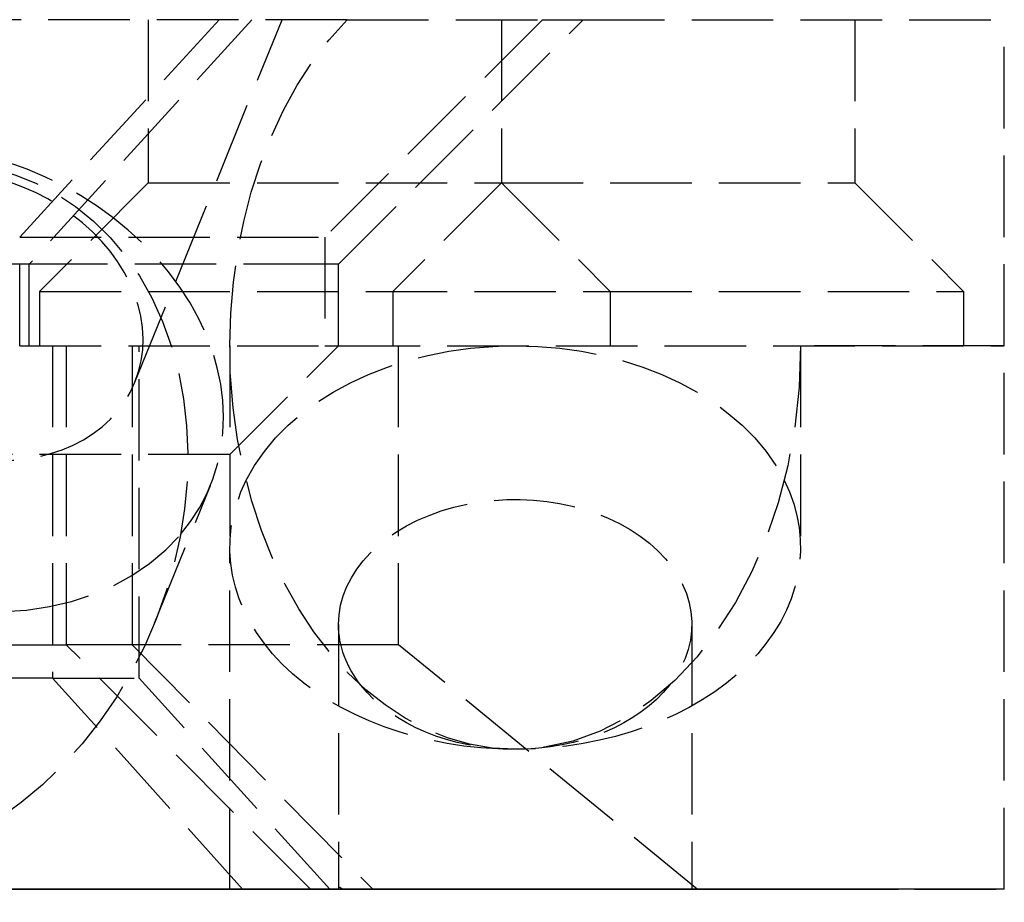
# Model space of a CAD drawing. Header units: millimetres. Extents: x -25 to 25, y -0.2 to 16.
# Tile 2 of 2: x 6.9 to 25, y -0.2 to 16. Entities that reach past the tile are written whole.
import ezdxf

# ---------------------------------------------------------------- set-up
doc = ezdxf.new("R2010")
doc.units = ezdxf.units.MM
doc.header["$LTSCALE"] = 10
doc.linetypes.add('ALLCAD_Strich', pattern=[0.2, 0.15, -0.05])
doc.layers.add('BESCH_KONT_sich_schn_ansi_2d', color=40, linetype='Continuous')
doc.layers.add('BESCH_KONT_sich_schn_grun_2d', color=10, linetype='Continuous')

msp = doc.modelspace()

# ---------------------------------------------------------------- linework, layer by layer
at = {"layer": 'BESCH_KONT_sich_schn_ansi_2d', "linetype": 'ALLCAD_Strich'}
for p, q in [((24.99999999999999, 0), (-25.00000000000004, 0)), ((-12.58732918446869, 0, -270), (12.58732918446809, 0, -270)), ((6.883064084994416, 0, -32.97883010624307), (12.49999999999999, 0, -20)), ((10.55403159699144, 0, -34.56753949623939), (6.883064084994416, 0, -32.97883010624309)), ((12.74999999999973, 0, -20.40317049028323), (7.057798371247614, 0, -32.9515593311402)), ((11.15587484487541, 0, -34.81052926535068), (7.057798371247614, 0, -32.95155933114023)), ((10.98492488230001, 0, -239.4243044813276), (7.48972151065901, 0, -239.6074803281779)), ((7.48972151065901, 0, -239.6074803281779), (9.08252597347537, 0, -270)), ((10.99799094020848, 0, -239.6736197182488), (7.739378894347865, 0, -239.8443963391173)), ((8.952912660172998, 0, -263.0000000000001), (7.739378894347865, 0, -239.8443963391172)), ((8.587946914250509, 0, -5.631038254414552), (9.719855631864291, 0, -4.424827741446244)), ((8.95291266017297, 0, -263.0000000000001), (12.16255529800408, 0, -261.894831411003)), ((12.48482442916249, 0, -268.0440927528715), (8.952912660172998, 0, -263.0000000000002)), ((9.108641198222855, 0, -4.115468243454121), (11.31883282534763, 0, -11.57695012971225)), ((9.975481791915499, 0), (10.56097716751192, 0, -1.976599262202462)), ((16.49999999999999, 0, -20.82842712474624), (10.55403159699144, 0, -34.56753949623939)), ((10.74999999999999, 0), (10.74999999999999, 0, -3.712310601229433)), ((10.74999999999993, 0, -240), (10.74999999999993, 0, -243.7123106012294)), ((10.74999999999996, 0, -180), (10.74999999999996, 0, -183.7123106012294)), ((10.74999999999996, 0, -120), (10.74999999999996, 0, -123.7123106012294)), ((10.74999999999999, 0, -60.00000000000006), (10.74999999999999, 0, -63.71231060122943)), ((10.98492488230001, 0, -239.4243044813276), (12.58732918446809, 0, -270)), ((12.23321180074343, 0, -239.6088845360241), (10.99799094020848, 0, -239.6736197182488)), ((11.15587484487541, 0, -34.81052926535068), (17.24999999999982, 0, -21.37610492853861)), ((12.16255529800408, 0, -261.894831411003), (13.37921364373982, 0, -261.4759023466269)), ((12.23321180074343, 0, -239.6088845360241), (12.75944062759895, 0, -249.649928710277)), ((13.85436542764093, 0, -270.0000000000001), (12.48482442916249, 0, -268.0440927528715)), ((12.49999999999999, 0, -20.00000000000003), (12.49999999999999, 0, -5.533985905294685)), ((12.49999999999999, 0, -3.533985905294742), (12.49999999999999, 0, -5.533985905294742)), ((16.49999999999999, 0, -20.82842712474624), (12.49999999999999, 0, -20.00000000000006)), ((13.85436542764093, 0, -270), (12.58732918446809, 0, -270)), ((12.74999999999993, 0, -245.1265241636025), (12.74999999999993, 0, -249.9736310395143)), ((12.74999999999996, 0, -185.1265241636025), (12.74999999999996, 0, -190)), ((12.74999999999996, 0, -125.1265241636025), (12.74999999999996, 0, -130)), ((12.74999999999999, 0, -65.12652416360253), (12.74999999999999, 0, -70.00000000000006)), ((12.74999999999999, 0, -5.126524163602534), (12.75000000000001, 0, -10.00000000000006)), ((12.74999999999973, 0), (12.74999999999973, 0, -5.126524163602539)), ((12.74999999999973, 0, -10.00000000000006), (12.74999999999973, 0, -20.4031704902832)), ((12.74999999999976, 0, -20.40317049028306), (17.24999999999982, 0, -21.37610492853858)), ((12.83134035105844, 0, -251.0218571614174), (13.37921364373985, 0, -261.4759023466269)), ((13.37921364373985, 0, -261.4759023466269), (19.34785107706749, 0, -270.0000000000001)), ((19.34785107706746, 0, -270.0000000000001), (13.8543654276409, 0, -270.0000000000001)), ((16.49999999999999, 0, -1.390872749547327), (16.49999999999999, 0, -20.82842712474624)), ((17.24999999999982, 0, -21.37610492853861), (17.24999999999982, 0)), ((19.24999999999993, 0, -245.1265241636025), (19.24999999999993, 0, -250)), ((19.24999999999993, 0, -185.1265241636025), (19.24999999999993, 0, -190)), ((19.24999999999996, 0, -125.1265241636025), (19.24999999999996, 0, -130)), ((19.24999999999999, 0, -65.12652416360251), (19.24999999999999, 0, -70.00000000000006)), ((19.24999999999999, 0, -5.126524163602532), (19.24999999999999, 0, -10.00000000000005)), ((19.34785107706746, 0, -270.0000000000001), (24.99999999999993, 0, -270.0000000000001)), ((21.24999999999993, 0, -240), (21.24999999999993, 0, -243.7123106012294)), ((21.24999999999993, 0, -180), (21.24999999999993, 0, -183.7123106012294)), ((21.24999999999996, 0, -120), (21.24999999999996, 0, -123.7123106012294)), ((21.24999999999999, 0, -60.00000000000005), (21.24999999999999, 0, -63.71231060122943)), ((21.24999999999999, 0), (21.24999999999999, 0, -3.712310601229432)), ((24.99999999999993, 0, -270.0000000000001), (24.99999999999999, 0))]:
    msp.add_line(p, q, dxfattribs=at)
at = {"layer": 'BESCH_KONT_sich_schn_ansi_2d', "linetype": 'ALLCAD_Strich', "extrusion": (0, -1, 0)}
for centre, radius in [((7.499999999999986, -50.00000000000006), 5.25), ((12.49999999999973, -40.00000000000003), 3.25), ((12.49999999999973, -100), 3.25), ((12.4999999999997, -160), 3.25)]:
    msp.add_circle(centre, radius, dxfattribs=at)
at = {"layer": 'BESCH_KONT_sich_schn_ansi_2d', "linetype": 'ALLCAD_Strich', "extrusion": (0, 1, 0)}
for centre, radius in [((-7.499999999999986, -50.00000000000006), 3.25), ((-12.49999999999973, -40.00000000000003), 5.25), ((-12.49999999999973, -100), 5.25), ((-12.4999999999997, -160), 5.25), ((-12.4999999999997, -220), 5.25), ((-12.4999999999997, -220), 3.25)]:
    msp.add_circle(centre, radius, dxfattribs=at)
for centre, radius, start, end in [((2.415845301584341e-13, -240.2500000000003), 12.25000000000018, 2.999999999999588, 176.9999999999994), ((1.4210854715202e-14, -30.00000000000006), 11.49999999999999, 203.4018390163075, 336.5981609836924), ((2.984279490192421e-13, -240), 7.500000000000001, 2.999999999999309, 176.9999999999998), ((2.700062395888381e-13, -29.74999999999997), 7.750000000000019, 204.4000000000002, 335.5999999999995), ((-18.99999999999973, -65.00000000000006), 5.249999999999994, 344.1494507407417, 180), ((-18.99999999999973, -125), 5.25, 344.1494507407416, 180), ((-18.9999999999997, -185), 5.250000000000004, 344.1494507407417, 180), ((-18.9999999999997, -245), 5.25, 344.1494507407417, 180), ((-19.00000000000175, -64.9999999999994), 5.250000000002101, 338.4166798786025, 344.1494507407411), ((-18.99999999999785, -125.0000000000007), 5.249999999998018, 338.4166798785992, 344.1494507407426), ((-18.99999999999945, -185.0000000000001), 5.249999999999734, 338.4166798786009, 344.1494507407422), ((-19.0000000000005, -244.9999999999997), 5.250000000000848, 338.4166798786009, 344.1494507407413), ((-18.99999999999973, -65.00000000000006), 5.250000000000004, 180, 338.4166798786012), ((-18.99999999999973, -125), 5.249999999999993, 179.9999999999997, 338.4166798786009), ((-18.9999999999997, -185), 5.25, 180, 338.4166798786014), ((-18.9999999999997, -245), 5.25, 180, 338.4166798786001), ((-18.9999999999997, -245), 3.25, 0, 313.7445763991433), ((-19.00000000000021, -245), 3.250000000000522, 352.6694148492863, 359.9999999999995), ((-18.99999999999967, -245), 3.249999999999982, 313.7445763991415, 352.6694148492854)]:
    msp.add_arc(centre, radius, start, end, dxfattribs=at)
at = {"layer": 'BESCH_KONT_sich_schn_ansi_2d', "linetype": 'ALLCAD_Strich', "extrusion": (0, -1, 0)}
for centre, radius, start, end in [((-2.700062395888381e-13, -29.74999999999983), 12.25000000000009, 204.3999999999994, 335.5999999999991), ((-2.984279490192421e-13, -240.0000000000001), 11.00000000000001, 3.000000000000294, 177), ((-9.947598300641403e-14, -240.2500000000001), 7.749999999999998, 2.999999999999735, 177.0000000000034), ((19.00000000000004, -65.00000000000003), 3.250000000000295, 180.0000000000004, 187.3305851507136), ((18.99999999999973, -65.00000000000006), 3.249999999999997, 226.2554236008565, 180), ((19.00000000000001, -125), 3.250000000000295, 180.0000000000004, 187.3305851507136), ((18.9999999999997, -125), 3.250000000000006, 226.2554236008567, 180.0000000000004), ((18.99999999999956, -185), 3.249999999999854, 180, 187.3305851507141), ((18.9999999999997, -185), 3.25, 226.2554236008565, 180), ((18.99999999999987, -65), 3.250000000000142, 187.3305851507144, 226.2554236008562), ((18.99999999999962, -125), 3.249999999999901, 187.3305851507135, 226.2554236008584), ((18.99999999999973, -185), 3.25000000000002, 187.3305851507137, 226.2554236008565)]:
    msp.add_arc(centre, radius, start, end, dxfattribs=at)
for centre, major_axis, ratio, start_param, end_param in [((5.527173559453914, 0, -3.467679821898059), (-5.033803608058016, 0, -1.491080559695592), 0.5735764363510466, -6.75989230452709, -0.4767069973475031), ((8.20266868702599, 0, -12.5), (-1.609288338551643, 0, 5.43286638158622), 0.5735764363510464, -3.141592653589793, 3.141592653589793), ((15.99999999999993, 0, -240), (2.198129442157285e-15, 0, 7.424621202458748), 0.7071067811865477, -2.696110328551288, 2.696110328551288), ((15.99999999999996, 0, -180), (2.198129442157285e-15, 0, 7.424621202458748), 0.7071067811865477, -2.696110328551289, 2.696110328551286), ((15.99999999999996, 0, -120), (2.198129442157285e-15, 0, 7.424621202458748), 0.7071067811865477, -2.696110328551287, 2.696110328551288), ((15.99999999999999, 0, -60.00000000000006), (2.198129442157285e-15, 0, 7.424621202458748), 0.7071067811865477, -2.696110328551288, 2.696110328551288), ((15.99999999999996, 0, -3.712310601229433), (-5.250000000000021, 0), 0.707106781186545, -1.570796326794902, 1.570796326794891), ((15.99999999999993, 0, -243.7123106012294), (5.25, 0), 0.7071067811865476, -1.570796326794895, 4.712388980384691), ((15.99999999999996, 0, -183.7123106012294), (5.25, 0), 0.7071067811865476, -1.570796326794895, 4.712388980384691), ((15.99999999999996, 0, -123.7123106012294), (5.25, 0), 0.7071067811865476, -1.570796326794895, 4.712388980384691), ((15.99999999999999, 0, -63.71231060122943), (5.25, 0), 0.7071067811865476, -1.570796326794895, 4.712388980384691), ((15.99999999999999, 0), (2.198129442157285e-15, 0, 7.424621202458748), 0.7071067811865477, 2.411864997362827, 2.696110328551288), ((16.0000000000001, 0, -5.126524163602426), (-3.250000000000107, 0), 0.7071067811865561, 1.236749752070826e-14, 0.7850855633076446), ((15.99999999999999, 0, -5.126524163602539), (3.249999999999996, 0), 0.7071067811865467, -0.785085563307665, 3.14159265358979), ((15.99999999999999, 0, 5.999999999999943), (2.198129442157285e-15, 0, 7.424621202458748), 0.7071067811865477, 2.511753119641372, 3.236975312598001), ((15.99999999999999, 0, -5.126524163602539), (3.249999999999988, 0), 0.7071067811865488, -2.356507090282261, -0.7850855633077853), ((15.99999999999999, 0), (2.198129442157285e-15, 0, 7.424621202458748), 0.7071067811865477, 2.696110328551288, 3.141592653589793), ((15.99999999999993, 0, -240), (2.198129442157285e-15, 0, 7.424621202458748), 0.7071067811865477, 2.696110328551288, 3.141592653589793), ((15.99999999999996, 0, -180), (2.198129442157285e-15, 0, 7.424621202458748), 0.7071067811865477, 2.696110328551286, 3.141592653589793), ((15.99999999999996, 0, -120), (2.198129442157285e-15, 0, 7.424621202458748), 0.7071067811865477, 2.696110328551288, 3.141592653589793), ((15.99999999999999, 0, -60.00000000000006), (2.198129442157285e-15, 0, 7.424621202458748), 0.7071067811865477, 2.696110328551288, 3.141592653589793), ((15.99999999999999, 0), (2.198129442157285e-15, 0, 7.424621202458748), 0.7071067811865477, -3.141592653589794, -2.696110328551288), ((15.99999999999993, 0, -240), (2.198129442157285e-15, 0, 7.424621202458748), 0.7071067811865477, -3.141592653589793, -2.696110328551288), ((15.99999999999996, 0, -180), (2.198129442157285e-15, 0, 7.424621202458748), 0.7071067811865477, -3.141592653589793, -2.696110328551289), ((15.99999999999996, 0, -120), (2.198129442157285e-15, 0, 7.424621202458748), 0.7071067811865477, -3.141592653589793, -2.696110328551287), ((15.99999999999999, 0, -60.00000000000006), (2.198129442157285e-15, 0, 7.424621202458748), 0.7071067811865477, -3.141592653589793, -2.696110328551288), ((16.00000000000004, 0, -3.712310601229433), (5.250000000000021, 0), 0.707106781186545, -1.570796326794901, 1.570796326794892), ((15.99999999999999, 0), (2.198129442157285e-15, 0, 7.424621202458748), 0.7071067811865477, -2.696110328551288, -1.570796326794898)]:
    msp.add_ellipse(centre, major_axis=major_axis, ratio=ratio, start_param=start_param, end_param=end_param, dxfattribs=at)
at = {"layer": 'BESCH_KONT_sich_schn_ansi_2d', "linetype": 'ALLCAD_Strich', "extrusion": (0, 1, 0)}
for centre, major_axis, ratio, start_param, end_param in [((5.992477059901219, 0, -5.038518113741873), (3.116164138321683, 0, 0.9230498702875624), 0.5735764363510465, -5.806478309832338, 0.476706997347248), ((15.99999999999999, 0, -10.00000000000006), (1.360746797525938e-15, 0, 4.596194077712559), 0.7071067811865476, -3.141592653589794, 3.141592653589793), ((15.99999999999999, 0, 5.499999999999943), (3.712310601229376, 0, 8.962310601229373), 0.414213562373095, 2.260811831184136, 3.085922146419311), ((15.99999999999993, 0, -253.0577658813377), (2.34026232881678, 0, -5.251468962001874), 0.4294309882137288, 2.150514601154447, 2.450954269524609), ((15.99999999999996, 0, -190), (1.360746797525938e-15, 0, 4.596194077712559), 0.7071067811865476, -3.141592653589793, 3.141592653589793), ((15.99999999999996, 0, -130), (1.360746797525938e-15, 0, 4.596194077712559), 0.7071067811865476, -3.141592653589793, 3.141592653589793), ((15.99999999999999, 0, -70.00000000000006), (1.360746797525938e-15, 0, 4.596194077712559), 0.7071067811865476, -3.141592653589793, 3.141592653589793), ((15.99999999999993, 0, -245.1265241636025), (-3.25, 0), 0.7071067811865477, -8.881784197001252e-16, 3.926678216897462), ((15.99999999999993, 0, -245.1265241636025), (-3.25000000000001, 0), 0.7071067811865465, -0.785085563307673, -3.552713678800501e-15), ((15.99999999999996, 0, -185.1265241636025), (-3.250000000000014, 0), 0.7071067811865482, 0, 3.926678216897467), ((15.99999999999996, 0, -185.1265241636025), (-3.250000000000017, 0), 0.707106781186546, -0.7850855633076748, -6.106226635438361e-15), ((15.99999999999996, 0, -125.1265241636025), (-3.249999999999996, 0), 0.7071067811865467, -8.881784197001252e-16, 3.926678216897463), ((15.99999999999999, 0, -125.1265241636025), (-3.250000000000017, 0), 0.707106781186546, -0.7850855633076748, -6.106226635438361e-15), ((15.99999999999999, 0, -65.12652416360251), (-3.249999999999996, 0), 0.7071067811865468, -1.77635683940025e-15, 3.926678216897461), ((15.99999999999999, 0, -65.12652416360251), (-3.250000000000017, 0), 0.707106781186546, -0.7850855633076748, -6.106226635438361e-15), ((15.99999999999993, 0, -250), (1.360746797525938e-15, 0, 4.596194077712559), 0.7071067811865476, -1.494557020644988, 4.488188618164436), ((15.99999999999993, 0, -245.1265241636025), (-3.249999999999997, 0), 0.7071067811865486, -2.356507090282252, -0.7850855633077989), ((15.99999999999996, 0, -185.1265241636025), (-3.249999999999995, 0), 0.70710678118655, -2.356507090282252, -0.7850855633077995), ((15.99999999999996, 0, -125.1265241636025), (-3.250000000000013, 0), 0.7071067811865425, -2.356507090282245, -0.785085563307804), ((15.99999999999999, 0, -65.12652416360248), (-3.250000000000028, 0), 0.707106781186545, -2.356507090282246, -0.7850855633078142)]:
    msp.add_ellipse(centre, major_axis=major_axis, ratio=ratio, start_param=start_param, end_param=end_param, dxfattribs=at)
at = {"layer": 'BESCH_KONT_sich_schn_grun_2d', "linetype": 'ALLCAD_Strich'}
for p, q in [((12.90767078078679, 16), (-12.90767078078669, 15.99999999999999)), ((10.55403159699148, 16), (6.883064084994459, 12)), ((11.15587484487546, 16.00000000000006), (7.057798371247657, 11.50000000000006)), ((9.004158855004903, 9.329437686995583), (11.70984531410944, 16)), ((9.249999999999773, 16.00000000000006), (9.249999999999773, 13.00000000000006)), ((16.50000000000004, 16), (12.50000000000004, 12)), ((12.74999999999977, 11.49999999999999), (17.24999999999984, 16.00000000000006)), ((12.9076707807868, 16), (16.50000000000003, 16)), ((15.74999999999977, 16.00000000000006), (15.74999999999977, 13.00000000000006)), ((16.50000000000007, 16.00000000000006), (17.24999999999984, 16.00000000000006)), ((17.24999999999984, 16.00000000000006), (24.99999999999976, 16.00000000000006)), ((22.24999999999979, 16.00000000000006), (22.24999999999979, 13.00000000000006)), ((24.99999999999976, 10.00000000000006), (24.99999999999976, 16.00000000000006)), ((9.249999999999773, 13.00000000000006), (7.249999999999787, 11.00000000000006)), ((9.249999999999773, 13.00000000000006), (15.74999999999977, 13.00000000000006)), ((15.74999999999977, 13.00000000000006), (13.74999999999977, 11.00000000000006)), ((15.74999999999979, 13.00000000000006), (22.24999999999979, 13.00000000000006)), ((15.74999999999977, 13.00000000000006), (17.74999999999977, 11.00000000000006)), ((22.24999999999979, 13.00000000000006), (24.24999999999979, 11.00000000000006)), ((-6.883064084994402, 11.99999999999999), (6.883064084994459, 12)), ((6.883064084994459, 9.999999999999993), (6.883064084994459, 12)), ((6.883064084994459, 12), (12.50000000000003, 12)), ((12.50000000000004, 12), (12.50000000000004, 10)), ((7.057798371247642, 11.49999999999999), (-7.057798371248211, 11.49999999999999)), ((12.50000000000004, 11.50000000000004), (7.057798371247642, 11.50000000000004)), ((7.057798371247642, 10.00000000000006), (7.057798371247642, 11.50000000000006)), ((12.74999999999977, 11.50000000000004), (12.50000000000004, 11.50000000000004)), ((12.74999999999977, 10.00000000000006), (12.74999999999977, 11.49999999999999)), ((7.249999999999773, 11.00000000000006), (17.74999999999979, 11.00000000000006)), ((7.249999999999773, 11.00000000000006), (7.249999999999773, 10.00000000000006)), ((13.74999999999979, 11.00000000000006), (13.74999999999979, 10.00000000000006)), ((17.74999999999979, 11.00000000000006), (24.24999999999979, 11.00000000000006)), ((17.74999999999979, 11.00000000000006), (17.74999999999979, 10.00000000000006)), ((24.24999999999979, 11.00000000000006), (24.24999999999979, 10.00000000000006)), ((-6.883064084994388, 9.999999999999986), (6.883064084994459, 9.999999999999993)), ((6.883064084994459, 10), (12.50000000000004, 10)), ((7.489721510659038, 10.00000000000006), (7.489721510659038, 3.887143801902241)), ((7.739378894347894, 10), (7.739378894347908, 4.5)), ((8.952912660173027, 10), (8.952912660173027, 4.5)), ((9.082525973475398, 3.887143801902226), (9.082525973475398, 10.00000000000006)), ((10.75000000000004, 10.00000000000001), (10.75000000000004, 6.287689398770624)), ((10.75000000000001, 7.999999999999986), (12.75000000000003, 10)), ((12.50000000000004, 10), (12.74999999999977, 10)), ((12.74999999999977, 10.00000000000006), (24.99999999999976, 10.00000000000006)), ((13.85436542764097, 4.5), (13.85436542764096, 10)), ((25.00000000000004, 10), (21.25000000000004, 10)), ((21.25000000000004, 10), (21.25000000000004, 6.287689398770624)), ((25.00000000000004, 0), (25.00000000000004, 10)), ((10.75000000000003, 7.999999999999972), (4.250000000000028, 7.999999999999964)), ((9.36502443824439, 4.898159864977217), (10.39219799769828, 7.430539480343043)), ((10.75000000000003, 0), (10.75000000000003, 6.287689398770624)), ((12.75000000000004, 4.873475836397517), (12.75000000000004, 0)), ((19.25000000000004, 4.873475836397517), (19.25000000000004, 0)), ((-7.739378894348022, 4.500000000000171), (7.739378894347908, 4.500000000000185)), ((12.23321180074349, 0), (7.739378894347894, 4.5)), ((8.952912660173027, 4.499999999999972), (7.739378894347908, 4.499999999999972)), ((8.952912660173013, 4.499999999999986), (13.37921364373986, 0)), ((13.85436542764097, 4.499999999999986), (8.952912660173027, 4.499999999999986)), ((19.34785107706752, 0), (13.85436542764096, 4.5)), ((7.489721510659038, 3.887143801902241), (-7.489721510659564, 3.887143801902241)), ((10.98492488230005, 5.684341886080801e-14), (7.489721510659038, 3.887143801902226)), ((7.489721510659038, 3.887143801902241), (9.082525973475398, 3.887143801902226)), ((12.58732918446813, 5.684341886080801e-14), (9.082525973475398, 3.887143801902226)), ((25.00000000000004, 0), (-25, -1.4210854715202e-14))]:
    msp.add_line(p, q, dxfattribs=at)
at = {"layer": 'BESCH_KONT_sich_schn_grun_2d', "linetype": 'ALLCAD_Strich', "extrusion": (0, 0, -1)}
for centre, major_axis, ratio, start_param, end_param in [((16.00000000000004, 10), (3.297194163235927e-15, -7.424621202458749), 0.7071067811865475, -1.825027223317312e-15, 2.511753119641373), ((5.992477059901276, 10.55102385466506), (-3.011681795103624, 1.221586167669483), 0.7854191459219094, -3.141592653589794, 3.141592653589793), ((16.00000000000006, 6.28768939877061), (-5.25000000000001, 1.665334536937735e-14), 0.7071067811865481, 0.3398369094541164, 1.570796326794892), ((16.00000000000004, 10), (3.297194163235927e-15, -7.424621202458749), 0.7071067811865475, -1.570796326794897, -1.740438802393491e-15), ((16.00000000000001, 6.28768939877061), (5.250000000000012, -1.106417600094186e-14), 0.7071067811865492, -1.570796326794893, -0.3398369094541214), ((16.00000000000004, 6.287689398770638), (-5.25000000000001, -1.793806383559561e-14), 0.7071067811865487, -1.570796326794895, 0.3398369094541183), ((16.00000000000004, 6.287689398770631), (5.250000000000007, -5.617728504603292e-14), 0.7071067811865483, -0.3398369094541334, 1.570796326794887), ((16.00000000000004, 4.873475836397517), (-3.249999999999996, 7.105427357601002e-15), 0.7071067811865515, 0, 3.650449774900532), ((15.9999999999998, 4.87347583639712), (-3.24999999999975, 6.94777568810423e-13), 0.7071067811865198, -0.5088571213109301, -1.254552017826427e-13), ((16.00000000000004, 4.873475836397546), (-3.250000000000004, 2.564615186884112e-13), 0.7071067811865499, -2.632735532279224, -0.5088571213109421)]:
    msp.add_ellipse(centre, major_axis=major_axis, ratio=ratio, start_param=start_param, end_param=end_param, dxfattribs=at)
at = {"layer": 'BESCH_KONT_sich_schn_grun_2d', "linetype": 'ALLCAD_Strich', "extrusion": (0, 0, -0.9999999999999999)}
msp.add_ellipse((4.500000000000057, 6.87149136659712), major_axis=(2.512456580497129, 6.19417601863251), ratio=0.7854191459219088, start_param=-0.6040189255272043, end_param=3.247987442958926, dxfattribs=at)
at = {"layer": 'BESCH_KONT_sich_schn_grun_2d', "linetype": 'ALLCAD_Strich'}
for centre, major_axis, ratio, start_param, end_param in [((5.527173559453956, 9.403870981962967), (4.865024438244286, -1.973331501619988), 0.7854191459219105, -0.2556270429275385, 3.141592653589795), ((5.527173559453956, 9.403870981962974), (-4.865024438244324, 1.973331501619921), 0.7854191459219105, 0.03786665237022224, 2.885965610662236), ((15.99999999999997, -3.057765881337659), (-3.247992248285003, 3.090263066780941), 0.03696146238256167, -0.189048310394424, 0.1113913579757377)]:
    msp.add_ellipse(centre, major_axis=major_axis, ratio=ratio, start_param=start_param, end_param=end_param, dxfattribs=at)

doc.saveas('drawing.dxf')
